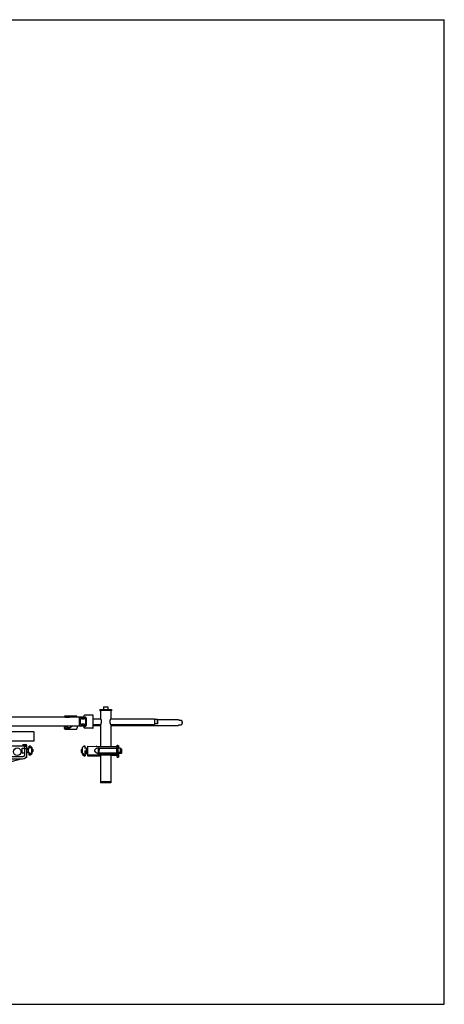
# Model space of a CAD drawing. Header units: inches. Extents: x 0 to 110, y 0 to 85.
# Tile 7 of 7: x 73 to 110, y 0 to 85. Entities that reach past the tile are written whole.
import ezdxf

# ---------------------------------------------------------------- set-up
doc = ezdxf.new("R2010")
doc.units = ezdxf.units.IN
doc.header["$LTSCALE"] = 6.05
doc.header["$MEASUREMENT"] = 0
doc.layers.get('0').update_dxf_attribs({"linetype": 'CONTINUOUS'})
for name, color, linetype in [('200830M_BL32', 7, 'CONTINUOUS'), ('206380_BL10', 7, 'CONTINUOUS'), ('206380_BL28', 7, 'CONTINUOUS'), ('206381_206381_BL58', 7, 'CONTINUOUS'), ('206381_206381_BL60', 7, 'CONTINUOUS'), ('206383_206383_BL31', 7, 'CONTINUOUS'), ('206383_206383_BL38', 7, 'CONTINUOUS'), ('206385_0_875OD_BL13', 7, 'CONTINUOUS'), ('206385_0_875OD_BL6', 7, 'CONTINUOUS'), ('206386_BL55', 7, 'CONTINUOUS'), ('206397_206397_BL34', 7, 'CONTINUOUS'), ('206397_206397_BL37', 7, 'CONTINUOUS'), ('206685_BL24', 7, 'CONTINUOUS'), ('206685_BL27', 7, 'CONTINUOUS'), ('206685_BL50', 7, 'CONTINUOUS'), ('207125_WW_207125_05_BL19', 7, 'CONTINUOUS'), ('207138_WW_5_BL17', 7, 'CONTINUOUS'), ('234003M_BL22', 7, 'CONTINUOUS'), ('234006_BL33', 7, 'CONTINUOUS'), ('234013M_BL39', 7, 'CONTINUOUS'), ('807_2859_91760A321_BL14', 7, 'CONTINUOUS'), ('807_2859_91760A321_BL51', 7, 'CONTINUOUS'), ('807_2859_91760A321_BL56', 7, 'CONTINUOUS'), ('911_709_91090A107_BL42', 7, 'CONTINUOUS'), ('911_709_91090A107_BL53', 7, 'CONTINUOUS'), ('911_710_911_710_BL15', 7, 'CONTINUOUS'), ('911_710_911_710_BL49', 7, 'CONTINUOUS'), ('9206XXM_920614M_BL40', 7, 'CONTINUOUS'), ('9206XXM_920614M_BL41', 7, 'CONTINUOUS'), ('9206XXM_920614M_BL47', 7, 'CONTINUOUS'), ('9206XXM_920614M_BL59', 7, 'CONTINUOUS'), ('9206XXM_920614M_BL9', 7, 'CONTINUOUS'), ('9206XXM_9206150M_BL52', 7, 'CONTINUOUS')]:
    doc.layers.add(name, color=color, linetype=linetype)

# ---------------------------------------------------------------- blocks, each defined once
blk = doc.blocks.new('206385_0_875OD_BL6', base_point=(53.283, 22.266))
at = {"layer": '206385_0_875OD_BL6', "color": 7, "linetype": 'CONTINUOUS'}
for p, q in [((80.321, 24.658), (80.321, 24.653)), ((81.196, 24.658), (81.196, 24.653)), ((81.196, 24.153), (81.196, 24.148)), ((80.321, 19.208), (80.321, 19.129)), ((81.196, 19.129), (80.321, 19.129)), ((81.196, 19.208), (81.196, 19.129))]:
    blk.add_line(p, q, dxfattribs=at)
blk = doc.blocks.new('9206XXM_920614M_BL9', base_point=(54.063, 44.876))
at = {"layer": '9206XXM_920614M_BL9', "color": 7, "linetype": 'CONTINUOUS'}
for q in [(80.562, 25.671), (80.582, 25.69)]:
    blk.add_line((80.582, 25.69), q, dxfattribs=at)
blk = doc.blocks.new('206380_BL10', base_point=(54.087, 43.269))
at = {"layer": '206380_BL10', "color": 7, "linetype": 'CONTINUOUS'}
for p, q in [((79.18, 21.528), (79.18, 21.449)), ((79.18, 21.449), (80.321, 21.459)), ((79.595, 21.478), (79.595, 21.453)), ((80.187, 22.068), (80.115, 22.067)), ((81.722, 21.471), (81.196, 21.467)), ((81.722, 22.081), (81.691, 22.081))]:
    blk.add_line(p, q, dxfattribs=at)
for centre, start, end in [((81.722, 22.106), 270.5, 360), ((81.722, 22.152), 0, 41.88419), ((80.14, 22.042), 90.5, 178.18385), ((81.722, 21.496), 270.5, 358.6893), ((81.722, 21.542), 0, 41.88419)]:
    blk.add_arc(centre, 0.025, start, end, dxfattribs=at)
blk.add_open_spline([(79.977, 21.456), (79.978, 21.456), (79.98, 21.456), (79.983, 21.458), (79.986, 21.46), (79.989, 21.465), (79.992, 21.472), (79.993, 21.478), (79.993, 21.481)], degree=3, knots=[0, 0, 0, 0, 0.097741, 0.200512, 0.311622, 0.432952, 0.703847, 1, 1, 1, 1], dxfattribs=at)
blk = doc.blocks.new('206385_0_875OD_BL13', base_point=(58.951, 22.306))
at = {"layer": '206385_0_875OD_BL13', "color": 7, "linetype": 'CONTINUOUS'}
for p, q in [((80.321, 25.403), (80.321, 24.658)), ((80.321, 25.403), (81.196, 25.403)), ((81.196, 25.403), (81.196, 24.658)), ((80.321, 24.148), (80.321, 22.268)), ((81.196, 24.148), (81.196, 22.26)), ((80.321, 22.148), (80.321, 22.12)), ((81.196, 22.156), (81.196, 22.12)), ((80.321, 21.686), (80.321, 21.658)), ((80.321, 21.538), (80.321, 19.208)), ((81.196, 21.686), (81.196, 21.65)), ((81.196, 21.546), (81.196, 19.208)), ((81.196, 19.208), (80.321, 19.208))]:
    blk.add_line(p, q, dxfattribs=at)
for points, knots in [([(80.403, 24.403), (80.403, 24.42), (80.401, 24.453), (80.391, 24.501), (80.377, 24.544), (80.358, 24.59), (80.339, 24.627), (80.325, 24.651), (80.321, 24.658)], [0, 0, 0, 0, 0.188108, 0.369124, 0.537338, 0.687959, 0.914812, 1, 1, 1, 1]), ([(81.196, 24.658), (81.192, 24.651), (81.179, 24.627), (81.16, 24.59), (81.141, 24.544), (81.127, 24.501), (81.117, 24.453), (81.114, 24.42), (81.114, 24.403)], [0, 0, 0, 0, 0.085188, 0.312036, 0.462662, 0.630865, 0.811895, 1, 1, 1, 1]), ([(80.321, 24.148), (80.325, 24.155), (80.339, 24.179), (80.358, 24.216), (80.377, 24.262), (80.391, 24.305), (80.401, 24.353), (80.403, 24.386), (80.403, 24.403)], [0, 0, 0, 0, 0.085188, 0.312036, 0.462662, 0.630865, 0.811895, 1, 1, 1, 1]), ([(81.114, 24.403), (81.114, 24.386), (81.117, 24.353), (81.127, 24.305), (81.141, 24.262), (81.16, 24.216), (81.179, 24.179), (81.192, 24.155), (81.196, 24.148)], [0, 0, 0, 0, 0.188108, 0.369124, 0.537338, 0.687959, 0.914812, 1, 1, 1, 1])]:
    blk.add_open_spline(points, degree=3, knots=knots, dxfattribs=at)
blk = doc.blocks.new('807_2859_91760A321_BL14', base_point=(50.506, 39.756))
at = {"layer": '807_2859_91760A321_BL14', "color": 7, "linetype": 'CONTINUOUS'}
for p, q in [((73.961, 21.785), (74.036, 21.785)), ((74.38, 22.021), (74.438, 22.021)), ((74.38, 21.785), (74.438, 21.785)), ((74.438, 22.021), (74.438, 21.785)), ((74.463, 21.986), (74.438, 22.021)), ((74.463, 21.82), (74.438, 21.785)), ((74.463, 21.986), (74.463, 21.82))]:
    blk.add_line(p, q, dxfattribs=at)
blk = doc.blocks.new('911_710_911_710_BL15', base_point=(54.25, 44.963))
at = {"layer": '911_710_911_710_BL15', "color": 7, "linetype": 'CONTINUOUS'}
for p, q in [((80.259, 25.454), (80.259, 25.324)), ((80.259, 25.454), (80.321, 25.454)), ((80.321, 25.324), (80.259, 25.324)), ((81.196, 25.454), (81.259, 25.454)), ((81.259, 25.324), (81.196, 25.324)), ((81.259, 25.454), (81.259, 25.324))]:
    blk.add_line(p, q, dxfattribs=at)
blk = doc.blocks.new('207138_WW_5_BL17', base_point=(53.259, 43.155))
at = {"layer": '207138_WW_5_BL17', "color": 7, "linetype": 'CONTINUOUS'}
for p, q in [((78.567, 24.783), (69.751, 24.783)), ((78.493, 24.072), (78.493, 24.734)), ((78.576, 24.783), (78.525, 24.772)), ((78.873, 24.783), (78.58, 24.783)), ((78.775, 24.769), (78.598, 24.769)), ((79.053, 24.772), (79.001, 24.783)), ((79.084, 24.734), (79.084, 24.072)), ((78.567, 24.023), (69.751, 24.023)), ((78.525, 24.034), (78.576, 24.023)), ((78.572, 24.164), (78.572, 24.642)), ((78.575, 24.636), (78.572, 24.636)), ((78.575, 24.17), (78.572, 24.17)), ((78.873, 24.023), (78.58, 24.023)), ((78.775, 24.037), (78.598, 24.037)), ((78.886, 24.636), (78.691, 24.636)), ((78.886, 24.17), (78.691, 24.17)), ((79.001, 24.023), (79.053, 24.034)), ((79.005, 24.642), (79.005, 24.164))]:
    blk.add_line(p, q, dxfattribs=at)
for centre, radius, start, end in [((78.533, 24.734), 0.0394, 101.75051, 180), ((78.592, 24.642), 0.0197, 60.59284, 180), ((78.58, 24.764), 0.0197, 26.39333, 101.75051), ((78.691, 24.819), 0.104, 206.39333, 328.59886), ((78.691, 24.819), 0.183, 240.59284, 298.71283), ((78.789, 24.641), 0.0197, 61.28717, 118.71283), ((78.789, 24.759), 0.00984, 31.40114, 148.59886), ((78.886, 24.819), 0.104, 211.40114, 333.60667), ((78.886, 24.819), 0.183, 241.28717, 299.40716), ((78.985, 24.642), 0.0197, 0, 119.40716), ((78.997, 24.764), 0.0197, 78.24949, 153.60667), ((79.044, 24.734), 0.0394, 0, 78.24949), ((78.533, 24.072), 0.0394, 180, 258.24949), ((78.592, 24.164), 0.0197, 180, 299.40716), ((78.58, 24.042), 0.0197, 258.24949, 333.60667), ((78.691, 23.987), 0.104, 31.40114, 153.60667), ((78.691, 23.987), 0.183, 61.28717, 119.40716), ((78.789, 24.165), 0.0197, 241.28717, 298.71283), ((78.789, 24.047), 0.00984, 211.40114, 328.59886), ((78.886, 23.987), 0.104, 26.39333, 148.59886), ((78.886, 23.987), 0.183, 60.59284, 118.71283), ((78.985, 24.164), 0.0197, 240.59284, 360), ((78.997, 24.042), 0.0197, 206.39333, 281.75051), ((79.044, 24.072), 0.0394, 281.75051, 360)]:
    blk.add_arc(centre, radius, start, end, dxfattribs=at)
blk = doc.blocks.new('207125_WW_207125_05_BL19', base_point=(50.815, 39.002))
at = {"layer": '207125_WW_207125_05_BL19', "color": 7, "linetype": 'CONTINUOUS'}
for p, q in [((71.949, 22.326), (73.961, 22.326)), ((73.611, 22.422), (73.611, 22.374)), ((73.611, 22.422), (73.865, 22.422)), ((73.865, 22.374), (73.611, 22.374)), ((73.961, 22.252), (73.961, 22.326)), ((73.848, 21.3), (73.865, 21.304)), ((73.961, 21.304), (73.865, 21.304)), ((73.961, 21.304), (73.961, 21.567)), ((71.634, 20.706), (73.449, 21.192))]:
    blk.add_line(p, q, dxfattribs=at)
blk.add_circle((73.12, 21.803), 0.325, dxfattribs=at)
for radius in [0.096, 0.048]:
    blk.add_arc((73.865, 22.326), radius, 0, 90, dxfattribs=at)
blk = doc.blocks.new('234003M_BL22', base_point=(54.015, 38.153))
at = {"layer": '234003M_BL22', "color": 7, "linetype": 'CONTINUOUS'}
for p, q in [((73.773, 21.567), (73.773, 22.252)), ((73.961, 22.252), (73.773, 22.252)), ((73.961, 21.567), (73.961, 22.252)), ((70.461, 21.38), (73.586, 21.38)), ((73.773, 22.075), (73.961, 22.075)), ((70.461, 21.192), (73.586, 21.192))]:
    blk.add_line(p, q, dxfattribs=at)
for radius in [0.375, 0.187]:
    blk.add_arc((73.586, 21.567), radius, 270, 360, dxfattribs=at)
blk = doc.blocks.new('206685_BL24', base_point=(58.457, 41.981))
at = {"layer": '206685_BL24', "color": 7, "linetype": 'CONTINUOUS'}
for p, q in [((78.886, 22.289), (78.768, 22.171)), ((78.768, 21.635), (78.768, 22.171)), ((78.984, 22.289), (78.886, 22.289)), ((78.984, 22.082), (78.984, 22.289)), ((78.768, 21.635), (78.886, 21.517)), ((78.886, 21.517), (78.886, 21.551)), ((78.886, 21.517), (78.984, 21.517)), ((79.102, 22.098), (78.984, 22.098)), ((78.984, 21.517), (78.984, 21.903)), ((78.984, 21.708), (79.102, 21.708)), ((79.102, 21.708), (79.102, 22.098))]:
    blk.add_line(p, q, dxfattribs=at)
for points, knots in [([(78.855, 21.605), (78.847, 21.614), (78.832, 21.632), (78.81, 21.66), (78.788, 21.688), (78.774, 21.708), (78.768, 21.717)], [0, 0, 0, 0, 0.249998, 0.499998, 0.750001, 1, 1, 1, 1]), ([(78.855, 21.605), (78.859, 21.6), (78.865, 21.593), (78.872, 21.583), (78.876, 21.575), (78.88, 21.569), (78.882, 21.565), (78.883, 21.561), (78.884, 21.558), (78.885, 21.556), (78.886, 21.553), (78.886, 21.552), (78.886, 21.551)], [0, 0, 0, 0, 0.300758, 0.446674, 0.586143, 0.71555, 0.775145, 0.830531, 0.881147, 0.926483, 0.966156, 1, 1, 1, 1])]:
    blk.add_open_spline(points, degree=3, knots=knots, dxfattribs=at)
blk = doc.blocks.new('206685_BL27', base_point=(50.462, 39.615))
at = {"layer": '206685_BL27', "color": 7, "linetype": 'CONTINUOUS'}
for p, q in [((74.154, 22.089), (74.154, 22.289)), ((74.253, 22.289), (74.154, 22.289)), ((74.253, 22.289), (74.253, 22.255)), ((74.371, 22.171), (74.253, 22.289)), ((74.371, 22.171), (74.371, 22.061)), ((74.036, 22.03), (74.036, 22.098)), ((74.052, 22.098), (74.036, 22.098)), ((74.036, 21.708), (74.036, 21.793)), ((74.154, 21.708), (74.036, 21.708)), ((74.154, 22.098), (74.127, 22.098)), ((74.154, 21.517), (74.154, 21.724)), ((74.253, 21.517), (74.154, 21.517)), ((74.253, 21.517), (74.371, 21.635)), ((74.371, 21.762), (74.371, 21.635))]:
    blk.add_line(p, q, dxfattribs=at)
for points, knots in [([(74.283, 22.201), (74.279, 22.206), (74.274, 22.213), (74.267, 22.223), (74.262, 22.231), (74.259, 22.237), (74.257, 22.241), (74.255, 22.245), (74.254, 22.248), (74.253, 22.25), (74.253, 22.253), (74.253, 22.254), (74.253, 22.255)], [0, 0, 0, 0, 0.300758, 0.446674, 0.586143, 0.71555, 0.775145, 0.830531, 0.881147, 0.926483, 0.966156, 1, 1, 1, 1]), ([(74.283, 22.201), (74.291, 22.192), (74.306, 22.174), (74.329, 22.146), (74.35, 22.118), (74.364, 22.098), (74.371, 22.089)], [0, 0, 0, 0, 0.249998, 0.499998, 0.750001, 1, 1, 1, 1])]:
    blk.add_open_spline(points, degree=3, knots=knots, dxfattribs=at)
blk = doc.blocks.new('206380_BL28', base_point=(58.787, 43.309))
at = {"layer": '206380_BL28', "color": 7, "linetype": 'CONTINUOUS'}
for p, q in [((79.18, 22.278), (81.722, 22.256)), ((79.18, 22.278), (79.18, 21.528)), ((79.595, 22.274), (79.595, 22.249)), ((79.99, 22.123), (79.99, 22.123)), ((80.07, 22.146), (81.722, 22.16)), ((80.115, 22.121), (80.115, 21.685)), ((81.747, 22.185), (81.747, 22.231)), ((79.18, 21.528), (81.722, 21.55)), ((79.595, 21.557), (79.595, 21.532)), ((79.99, 21.683), (79.99, 21.683)), ((80.07, 21.66), (81.722, 21.646)), ((81.747, 21.621), (81.747, 21.575))]:
    blk.add_line(p, q, dxfattribs=at)
for points in [[(79.977, 21.692), (79.966, 21.701), (79.95, 21.713), (79.935, 21.726), (79.921, 21.739), (79.907, 21.752), (79.893, 21.764), (79.88, 21.777), (79.868, 21.79), (79.856, 21.804), (79.845, 21.817), (79.835, 21.831), (79.826, 21.845), (79.819, 21.859), (79.813, 21.873), (79.81, 21.888), (79.808, 21.903), (79.81, 21.917), (79.813, 21.932), (79.819, 21.946), (79.826, 21.96), (79.835, 21.974), (79.845, 21.988), (79.856, 22.002), (79.867, 22.015), (79.88, 22.028), (79.893, 22.041), (79.906, 22.054), (79.92, 22.067), (79.935, 22.08), (79.95, 22.092), (79.966, 22.105), (79.977, 22.114)], [(79.977, 22.114), (79.98, 22.116), (79.983, 22.118), (79.987, 22.121), (79.99, 22.123)], [(79.99, 22.123), (79.999, 22.128), (80.012, 22.134), (80.026, 22.139), (80.042, 22.143), (80.058, 22.145), (80.07, 22.146)], [(79.99, 21.683), (79.987, 21.685), (79.983, 21.688), (79.98, 21.69), (79.977, 21.692)], [(80.07, 21.66), (80.058, 21.661), (80.042, 21.663), (80.026, 21.667), (80.011, 21.672), (79.998, 21.678), (79.99, 21.683)]]:
    blk.add_lwpolyline(points, dxfattribs=at)
for centre, start, end in [((80.14, 22.121), 90.5, 180), ((81.722, 22.231), 0, 89.5), ((81.722, 22.185), 270.5, 360), ((80.14, 21.685), 180, 269.5), ((81.722, 21.621), 0, 89.5), ((81.722, 21.575), 270.5, 360)]:
    blk.add_arc(centre, 0.025, start, end, dxfattribs=at)
for points, knots in [([(79.993, 22.246), (79.993, 22.249), (79.992, 22.255), (79.989, 22.262), (79.986, 22.267), (79.983, 22.269), (79.98, 22.271), (79.978, 22.271), (79.977, 22.271)], [0, 0, 0, 0, 0.296054, 0.566893, 0.688245, 0.799416, 0.902243, 1, 1, 1, 1]), ([(79.977, 21.535), (79.978, 21.535), (79.98, 21.535), (79.983, 21.537), (79.986, 21.539), (79.989, 21.544), (79.992, 21.551), (79.993, 21.557), (79.993, 21.56)], [0, 0, 0, 0, 0.097741, 0.200512, 0.311622, 0.432952, 0.703847, 1, 1, 1, 1])]:
    blk.add_open_spline(points, degree=3, knots=knots, dxfattribs=at)
blk = doc.blocks.new('206383_206383_BL31', base_point=(54.004, 42.694))
at = {"layer": '206383_206383_BL31', "color": 7, "linetype": 'CONTINUOUS'}
for p, q in [((78.212, 24.885), (77.258, 24.885)), ((77.258, 24.805), (77.67, 24.805)), ((77.67, 24.805), (77.67, 24.805)), ((77.179, 23.9), (77.179, 23.868)), ((77.202, 23.929), (77.224, 23.934)), ((77.67, 23.843), (77.258, 23.843)), ((77.313, 24.019), (77.313, 24.023)), ((77.669, 23.842), (77.67, 23.843)), ((77.67, 23.843), (77.671, 23.844)), ((77.677, 23.9), (77.677, 23.868)), ((77.7, 23.929), (77.797, 23.954)), ((77.798, 23.955), (77.797, 23.954)), ((77.812, 23.984), (77.812, 24.023)), ((78.29, 24.023), (78.29, 23.868)), ((77.258, 23.763), (78.212, 23.763))]:
    blk.add_line(p, q, dxfattribs=at)
for centre, radius, start, end in [((77.664, 24.799), 0.00876, 43.43267, 44.66325), ((77.209, 23.9), 0.03, 104.87729, 179.99642), ((77.707, 23.9), 0.03, 104.87729, 179.99642)]:
    blk.add_arc(centre, radius, start, end, dxfattribs=at)
for points, knots in [([(77.258, 24.885), (77.255, 24.885), (77.249, 24.885), (77.238, 24.882), (77.225, 24.877), (77.212, 24.867), (77.2, 24.854), (77.191, 24.838), (77.185, 24.821), (77.181, 24.803), (77.179, 24.79), (77.179, 24.783)], [0, 0, 0, 0, 0.058547, 0.116999, 0.234268, 0.352987, 0.474537, 0.600089, 0.730056, 0.863834, 1, 1, 1, 1]), ([(77.677, 24.783), (77.677, 24.786), (77.677, 24.791), (77.675, 24.796), (77.673, 24.8), (77.672, 24.802), (77.671, 24.804), (77.67, 24.805), (77.67, 24.805)], [0, 0, 0, 0, 0.327523, 0.621073, 0.74703, 0.854289, 0.939376, 1, 1, 1, 1]), ([(78.29, 24.783), (78.29, 24.79), (78.289, 24.803), (78.285, 24.821), (78.278, 24.838), (78.269, 24.854), (78.258, 24.867), (78.244, 24.877), (78.231, 24.882), (78.22, 24.885), (78.215, 24.885), (78.212, 24.885)], [0, 0, 0, 0, 0.136173, 0.269955, 0.399922, 0.525473, 0.647018, 0.765732, 0.882996, 0.941454, 1, 1, 1, 1]), ([(77.179, 23.868), (77.179, 23.861), (77.18, 23.848), (77.184, 23.829), (77.191, 23.812), (77.2, 23.796), (77.211, 23.782), (77.223, 23.773), (77.233, 23.768), (77.241, 23.765), (77.249, 23.763), (77.255, 23.763), (77.258, 23.763)], [0, 0, 0, 0, 0.136039, 0.269972, 0.400154, 0.525858, 0.647406, 0.765973, 0.824731, 0.883249, 0.941583, 1, 1, 1, 1]), ([(77.671, 23.844), (77.671, 23.845), (77.672, 23.846), (77.674, 23.849), (77.676, 23.854), (77.677, 23.861), (77.677, 23.865), (77.677, 23.868)], [0, 0, 0, 0, 0.076965, 0.173694, 0.41408, 0.696911, 1, 1, 1, 1]), ([(77.803, 23.958), (77.802, 23.958), (77.801, 23.956), (77.799, 23.955), (77.798, 23.955)], [0, 0, 0, 0, 0.586989, 1, 1, 1, 1]), ([(77.812, 23.984), (77.812, 23.982), (77.811, 23.976), (77.809, 23.969), (77.807, 23.963), (77.804, 23.96), (77.803, 23.958)], [0, 0, 0, 0, 0.286919, 0.559058, 0.801431, 1, 1, 1, 1]), ([(78.212, 23.763), (78.215, 23.763), (78.221, 23.763), (78.229, 23.765), (78.237, 23.768), (78.247, 23.773), (78.259, 23.782), (78.27, 23.796), (78.279, 23.812), (78.286, 23.829), (78.289, 23.848), (78.29, 23.861), (78.29, 23.868)], [0, 0, 0, 0, 0.058417, 0.116747, 0.175267, 0.234027, 0.352599, 0.474152, 0.599857, 0.730039, 0.863966, 1, 1, 1, 1])]:
    blk.add_open_spline(points, degree=3, knots=knots, dxfattribs=at)
blk = doc.blocks.new('200830M_BL32', base_point=(54.224, 21.911))
at = {"layer": '200830M_BL32', "color": 7, "linetype": 'CONTINUOUS'}
for p, q in [((74.157, 22.193), (74.157, 22.098)), ((74.239, 22.193), (74.157, 22.193)), ((74.38, 22.052), (74.239, 22.193)), ((74.052, 22.098), (74.052, 21.725)), ((74.127, 22.098), (74.052, 22.098)), ((74.052, 21.725), (74.127, 21.725)), ((74.157, 21.725), (74.157, 21.63)), ((74.157, 21.63), (74.239, 21.63)), ((74.239, 21.63), (74.38, 21.771)), ((74.38, 21.771), (74.38, 22.052))]:
    blk.add_line(p, q, dxfattribs=at)
for centre, start, end in [((74.142, 22.098), 180, 360), ((74.142, 21.725), 0, 180)]:
    blk.add_arc(centre, 0.015, start, end, dxfattribs=at)
blk = doc.blocks.new('234006_BL33', base_point=(53.262, 40.313))
at = {"layer": '234006_BL33', "color": 7, "linetype": 'CONTINUOUS'}
for p, q in [((74.544, 23.52), (68.604, 23.52)), ((74.574, 22.74), (74.574, 23.49)), ((74.544, 22.71), (68.604, 22.71))]:
    blk.add_line(p, q, dxfattribs=at)
for centre, start, end in [((74.544, 23.49), 0, 90), ((74.544, 22.74), 270, 360)]:
    blk.add_arc(centre, 0.03, start, end, dxfattribs=at)
blk = doc.blocks.new('206397_206397_BL34', base_point=(57.939, 43.086))
at = {"layer": '206397_206397_BL34', "color": 7, "linetype": 'CONTINUOUS'}
for p, q in [((79.065, 24.77), (79.065, 24.771)), ((79.065, 24.77), (79.068, 24.77)), ((79.068, 24.036), (79.065, 24.036)), ((79.065, 24.035), (79.065, 24.036))]:
    blk.add_line(p, q, dxfattribs=at)
for centre, radius, start, end in [((78.971, 24.803), 0.1, 149.32434, 236.75995), ((78.911, 24.839), 0.03, 93.43587, 149.32434), ((78.971, 24.003), 0.1, 123.24015, 210.67566), ((78.911, 23.967), 0.03, 210.67566, 266.56413)]:
    blk.add_arc(centre, radius, start, end, dxfattribs=at)
blk = doc.blocks.new('206397_206397_BL37', base_point=(53.975, 42.427))
at = {"layer": '206397_206397_BL37', "color": 7, "linetype": 'CONTINUOUS'}
for p, q in [((77.261, 24.785), (77.443, 24.79)), ((77.444, 24.79), (77.626, 24.785)), ((77.637, 24.783), (77.63, 24.784)), ((77.63, 24.784), (77.63, 24.784)), ((77.231, 23.884), (77.231, 23.884)), ((77.261, 23.863), (77.443, 23.858)), ((77.306, 24.019), (77.439, 24.023)), ((77.626, 23.863), (77.444, 23.858)), ((77.673, 24.019), (77.539, 24.023)), ((77.63, 23.864), (77.677, 23.871)), ((77.63, 23.864), (77.63, 23.864)), ((77.812, 23.996), (77.736, 23.984)), ((77.752, 23.949), (77.752, 23.95)), ((77.752, 23.949), (77.752, 23.949))]:
    blk.add_line(p, q, dxfattribs=at)
for points in [[(77.261, 24.785), (77.258, 24.785), (77.253, 24.784), (77.252, 24.783)], [(77.63, 24.784), (77.63, 24.784), (77.628, 24.785), (77.626, 24.785)], [(77.231, 23.884), (77.231, 23.883), (77.233, 23.879), (77.236, 23.876), (77.239, 23.873), (77.242, 23.87), (77.245, 23.868), (77.249, 23.866), (77.253, 23.864), (77.258, 23.863), (77.261, 23.863)], [(77.626, 23.863), (77.628, 23.863), (77.63, 23.864)]]:
    blk.add_lwpolyline(points, dxfattribs=at)
for centre, start, end in [((77.443, 24.772), 88.45269, 91.55005), ((77.443, 23.876), 268.44995, 271.54731)]:
    blk.add_arc(centre, 0.0177, start, end, dxfattribs=at)
for points, knots in [([(77.443, 24.79), (77.441, 24.79), (77.439, 24.789), (77.435, 24.788), (77.432, 24.786), (77.43, 24.784), (77.429, 24.783)], [0, 0, 0, 0, 0.239874, 0.484299, 0.736918, 1, 1, 1, 1]), ([(77.306, 24.019), (77.3, 24.019), (77.289, 24.017), (77.272, 24.011), (77.26, 24.003), (77.252, 23.996), (77.244, 23.987), (77.236, 23.975), (77.23, 23.962), (77.226, 23.95), (77.224, 23.939), (77.223, 23.93), (77.223, 23.924)], [0, 0, 0, 0, 0.122885, 0.245918, 0.369296, 0.431286, 0.493481, 0.618497, 0.744689, 0.80826, 0.872079, 1, 1, 1, 1]), ([(77.223, 23.924), (77.223, 23.917), (77.224, 23.903), (77.228, 23.89), (77.231, 23.884)], [0, 0, 0, 0, 0.501684, 1, 1, 1, 1]), ([(77.477, 24.023), (77.473, 24.022), (77.464, 24.019), (77.451, 24.011), (77.44, 24.001), (77.43, 23.989), (77.423, 23.974), (77.415, 23.953), (77.413, 23.936), (77.413, 23.924)], [0, 0, 0, 0, 0.108658, 0.221262, 0.339057, 0.462534, 0.591478, 0.725046, 1, 1, 1, 1]), ([(77.413, 23.924), (77.413, 23.915), (77.414, 23.898), (77.42, 23.881), (77.423, 23.873)], [0, 0, 0, 0, 0.507226, 1, 1, 1, 1]), ([(77.423, 23.873), (77.424, 23.871), (77.427, 23.867), (77.431, 23.863), (77.434, 23.861), (77.437, 23.859), (77.44, 23.859), (77.442, 23.858), (77.443, 23.858)], [0, 0, 0, 0, 0.273245, 0.529126, 0.651095, 0.769577, 0.885485, 1, 1, 1, 1]), ([(77.752, 23.95), (77.751, 23.955), (77.748, 23.964), (77.742, 23.977), (77.734, 23.988), (77.724, 23.999), (77.713, 24.007), (77.7, 24.014), (77.687, 24.018), (77.678, 24.019), (77.673, 24.019)], [0, 0, 0, 0, 0.127608, 0.254214, 0.379874, 0.504712, 0.628941, 0.752792, 0.876431, 1, 1, 1, 1]), ([(77.698, 24.014), (77.698, 24.015), (77.699, 24.018), (77.7, 24.02), (77.701, 24.023)], [0, 0, 0, 0, 0.240158, 1, 1, 1, 1]), ([(77.752, 23.949), (77.752, 23.949), (77.751, 23.948), (77.751, 23.947), (77.75, 23.946), (77.748, 23.943), (77.747, 23.942), (77.746, 23.941)], [0, 0, 0, 0, 0.070995, 0.160461, 0.388197, 0.671384, 1, 1, 1, 1])]:
    blk.add_open_spline(points, degree=3, knots=knots, dxfattribs=at)
blk = doc.blocks.new('206383_206383_BL38', base_point=(58.194, 43.429))
at = {"layer": '206383_206383_BL38', "color": 7, "linetype": 'CONTINUOUS'}
for p, q in [((78.909, 24.828), (78.909, 24.934)), ((79.06, 24.772), (78.933, 24.798)), ((79.644, 24.964), (78.939, 24.964)), ((79.674, 23.872), (79.674, 24.934)), ((78.909, 23.872), (78.909, 23.979)), ((79.06, 24.034), (78.933, 24.008)), ((79.644, 23.842), (78.939, 23.842))]:
    blk.add_line(p, q, dxfattribs=at)
for centre, start, end in [((78.939, 24.934), 90, 180), ((78.939, 24.828), 180, 258.5), ((79.054, 24.743), 0, 78.5), ((79.644, 24.934), 0, 90), ((78.939, 23.979), 101.5, 180), ((78.939, 23.872), 180, 270), ((79.054, 24.063), 281.5, 360), ((79.644, 23.872), 270, 360)]:
    blk.add_arc(centre, 0.03, start, end, dxfattribs=at)
blk = doc.blocks.new('234013M_BL39', base_point=(54.755, 47.389))
at = {"layer": '234013M_BL39', "color": 7, "linetype": 'CONTINUOUS'}
for p, q in [((79.674, 24.074), (80.321, 24.074)), ((81.196, 24.074), (87.029, 24.074)), ((85.22, 24.574), (87.029, 24.574)), ((87.301, 24.514), (87.133, 24.514)), ((87.133, 24.134), (87.301, 24.134))]:
    blk.add_line(p, q, dxfattribs=at)
blk.add_arc((86.969, 24.324), 0.388, 356.01599, 3.98401, dxfattribs=at)
for points, knots in [([(87.029, 24.574), (87.038, 24.574), (87.058, 24.571), (87.086, 24.559), (87.112, 24.54), (87.126, 24.523), (87.133, 24.514)], [0, 0, 0, 0, 0.228977, 0.467503, 0.72322, 1, 1, 1, 1]), ([(87.133, 24.134), (87.126, 24.125), (87.112, 24.108), (87.086, 24.089), (87.058, 24.077), (87.038, 24.074), (87.029, 24.074)], [0, 0, 0, 0, 0.27678, 0.532497, 0.771023, 1, 1, 1, 1]), ([(87.301, 24.514), (87.304, 24.51), (87.316, 24.493), (87.325, 24.475), (87.331, 24.46)], [0, 0, 0, 0, 0.239331, 1, 1, 1, 1]), ([(87.331, 24.188), (87.329, 24.183), (87.321, 24.164), (87.31, 24.146), (87.301, 24.134)], [0, 0, 0, 0, 0.260637, 1, 1, 1, 1]), ([(87.331, 24.46), (87.332, 24.457), (87.336, 24.447), (87.34, 24.437), (87.342, 24.429)], [0, 0, 0, 0, 0.246152, 1, 1, 1, 1]), ([(87.342, 24.219), (87.342, 24.217), (87.338, 24.206), (87.334, 24.196), (87.331, 24.188)], [0, 0, 0, 0, 0.253805, 1, 1, 1, 1]), ([(87.338, 24.443), (87.346, 24.425), (87.357, 24.385), (87.361, 24.345), (87.361, 24.324)], [0, 0, 0, 0, 0.487945, 1, 1, 1, 1]), ([(87.361, 24.324), (87.361, 24.303), (87.357, 24.263), (87.346, 24.223), (87.338, 24.205)], [0, 0, 0, 0, 0.512055, 1, 1, 1, 1]), ([(87.342, 24.429), (87.344, 24.422), (87.351, 24.397), (87.355, 24.371), (87.356, 24.351)], [0, 0, 0, 0, 0.244867, 1, 1, 1, 1]), ([(87.356, 24.297), (87.356, 24.29), (87.353, 24.264), (87.348, 24.238), (87.342, 24.219)], [0, 0, 0, 0, 0.254604, 1, 1, 1, 1])]:
    blk.add_open_spline(points, degree=3, knots=knots, dxfattribs=at)
blk = doc.blocks.new('9206XXM_920614M_BL40', base_point=(54.688, 21.911))
at = {"layer": '9206XXM_920614M_BL40', "color": 7, "linetype": 'CONTINUOUS'}
for p, q in [((73.537, 22.089), (73.557, 22.108)), ((73.557, 21.715), (73.557, 22.108)), ((73.557, 22.108), (73.773, 22.108)), ((73.537, 21.734), (73.537, 22.089)), ((73.537, 21.734), (73.557, 21.715)), ((73.557, 21.715), (73.773, 21.715)), ((73.961, 22.03), (74.052, 22.03)), ((73.961, 21.793), (74.052, 21.793))]:
    blk.add_line(p, q, dxfattribs=at)
blk = doc.blocks.new('9206XXM_920614M_BL41', base_point=(58.951, 44.876))
at = {"layer": '9206XXM_920614M_BL41', "color": 7, "linetype": 'CONTINUOUS'}
for p, q in [((80.582, 25.69), (80.562, 25.671)), ((80.562, 25.671), (80.562, 25.454)), ((80.562, 25.671), (80.956, 25.671)), ((80.582, 25.69), (80.936, 25.69)), ((80.936, 25.69), (80.956, 25.671)), ((80.956, 25.671), (80.956, 25.454))]:
    blk.add_line(p, q, dxfattribs=at)
blk = doc.blocks.new('911_709_91090A107_BL42', base_point=(58.951, 44.971))
at = {"layer": '911_709_91090A107_BL42', "color": 7, "linetype": 'CONTINUOUS'}
for p, q in [((80.321, 25.454), (80.321, 25.403)), ((80.321, 25.454), (81.196, 25.454)), ((81.196, 25.403), (80.321, 25.403)), ((81.196, 25.454), (81.196, 25.403))]:
    blk.add_line(p, q, dxfattribs=at)
blk = doc.blocks.new('9206XXM_920614M_BL47', base_point=(54.829, 43.551))
at = {"layer": '9206XXM_920614M_BL47', "color": 7, "linetype": 'CONTINUOUS'}
for p, q in [((81.747, 21.726), (81.697, 21.726)), ((82.093, 21.647), (81.877, 21.647)), ((82.093, 22.041), (82.034, 22.041)), ((82.113, 22.021), (82.093, 22.041)), ((82.093, 22.041), (82.093, 21.647)), ((82.113, 21.667), (82.093, 21.647)), ((82.113, 22.021), (82.113, 21.667))]:
    blk.add_line(p, q, dxfattribs=at)
blk = doc.blocks.new('911_710_911_710_BL49', base_point=(54.559, 43.282))
at = {"layer": '911_710_911_710_BL49', "color": 7, "linetype": 'CONTINUOUS'}
for p, q in [((81.798, 22.344), (81.877, 22.344)), ((81.877, 22.344), (81.877, 22.12)), ((81.747, 21.344), (81.747, 21.486)), ((81.747, 21.344), (81.877, 21.344)), ((81.877, 21.726), (81.877, 21.344))]:
    blk.add_line(p, q, dxfattribs=at)
blk = doc.blocks.new('206685_BL50', base_point=(53.794, 41.941))
at = {"layer": '206685_BL50', "color": 7, "linetype": 'CONTINUOUS'}
for p, q in [((78.767, 21.556), (78.767, 21.635)), ((78.767, 21.556), (78.886, 21.438)), ((78.886, 21.438), (78.886, 21.472)), ((78.886, 21.438), (78.984, 21.438)), ((78.984, 21.629), (79.102, 21.629)), ((78.984, 21.517), (78.984, 21.438)), ((79.102, 21.708), (79.102, 21.629))]:
    blk.add_line(p, q, dxfattribs=at)
for points, knots in [([(78.855, 21.526), (78.848, 21.534), (78.834, 21.551), (78.814, 21.576), (78.794, 21.602), (78.781, 21.619), (78.775, 21.628)], [0, 0, 0, 0, 0.249997, 0.499995, 0.749993, 1, 1, 1, 1]), ([(78.855, 21.526), (78.859, 21.521), (78.865, 21.514), (78.872, 21.504), (78.876, 21.496), (78.879, 21.49), (78.882, 21.486), (78.883, 21.482), (78.884, 21.479), (78.885, 21.477), (78.885, 21.474), (78.886, 21.473), (78.886, 21.472)], [0, 0, 0, 0, 0.300758, 0.446674, 0.586143, 0.71555, 0.775145, 0.830531, 0.881147, 0.926483, 0.966156, 1, 1, 1, 1])]:
    blk.add_open_spline(points, degree=3, knots=knots, dxfattribs=at)
blk = doc.blocks.new('807_2859_91760A321_BL51', base_point=(53.871, 42.114))
at = {"layer": '807_2859_91760A321_BL51', "color": 7, "linetype": 'CONTINUOUS'}
for p, q in [((78.675, 21.741), (78.675, 21.907)), ((78.675, 21.741), (78.7, 21.706)), ((78.7, 21.706), (78.7, 21.785)), ((78.768, 21.706), (78.7, 21.706)), ((79.18, 21.706), (79.102, 21.706))]:
    blk.add_line(p, q, dxfattribs=at)
blk = doc.blocks.new('9206XXM_9206150M_BL52', base_point=(61.083, 46.384))
at = {"layer": '9206XXM_9206150M_BL52', "color": 7, "linetype": 'CONTINUOUS'}
for p, q in [((85.2, 24.6), (84.984, 24.6)), ((85.2, 24.206), (84.984, 24.206)), ((85.22, 24.58), (85.2, 24.6)), ((85.2, 24.6), (85.2, 24.206)), ((85.22, 24.226), (85.2, 24.206)), ((85.22, 24.58), (85.22, 24.226))]:
    blk.add_line(p, q, dxfattribs=at)
blk = doc.blocks.new('911_709_91090A107_BL53', base_point=(59.251, 43.313))
at = {"layer": '911_709_91090A107_BL53', "color": 7, "linetype": 'CONTINUOUS'}
for p, q in [((81.747, 22.361), (81.798, 22.361)), ((81.747, 22.231), (81.747, 22.361)), ((81.747, 21.621), (81.747, 22.185)), ((81.798, 22.361), (81.798, 21.486)), ((81.747, 21.486), (81.747, 21.575)), ((81.747, 21.486), (81.798, 21.486))]:
    blk.add_line(p, q, dxfattribs=at)
blk = doc.blocks.new('206386_BL55', base_point=(60.938, 46.24))
at = {"layer": '206386_BL55', "color": 7, "linetype": 'CONTINUOUS'}
for p, q in [((79.674, 24.653), (80.324, 24.653)), ((81.193, 24.653), (84.984, 24.653)), ((84.984, 24.653), (84.984, 24.153)), ((79.674, 24.153), (80.324, 24.153)), ((81.193, 24.153), (84.984, 24.153))]:
    blk.add_line(p, q, dxfattribs=at)
blk = doc.blocks.new('807_2859_91760A321_BL56', base_point=(58.571, 42.154))
at = {"layer": '807_2859_91760A321_BL56', "color": 7, "linetype": 'CONTINUOUS'}
for p, q in [((78.675, 21.986), (78.7, 22.021)), ((78.675, 21.82), (78.675, 21.986)), ((78.675, 21.82), (78.7, 21.785)), ((78.768, 22.021), (78.7, 22.021)), ((78.7, 21.785), (78.7, 22.021)), ((78.768, 21.785), (78.7, 21.785)), ((79.18, 22.021), (79.102, 22.021)), ((79.18, 21.785), (79.102, 21.785))]:
    blk.add_line(p, q, dxfattribs=at)
blk = doc.blocks.new('206381_206381_BL58', base_point=(59.295, 43.082))
at = {"layer": '206381_206381_BL58', "color": 7, "linetype": 'CONTINUOUS'}
for p, q in [((80.187, 22.105), (80.18, 21.701)), ((80.202, 22.12), (81.675, 22.12)), ((81.69, 22.105), (81.697, 21.701)), ((81.682, 21.686), (80.195, 21.686))]:
    blk.add_line(p, q, dxfattribs=at)
for centre, start, end in [((80.202, 22.105), 90, 179), ((81.675, 22.105), 1, 90), ((80.195, 21.701), 179, 270), ((81.682, 21.701), 270, 1)]:
    blk.add_arc(centre, 0.015, start, end, dxfattribs=at)
blk = doc.blocks.new('9206XXM_920614M_BL59', base_point=(81.863, 21.923))
at = {"layer": '9206XXM_920614M_BL59', "color": 7, "linetype": 'CONTINUOUS'}
for p, q in [((82.014, 22.12), (81.798, 22.12)), ((82.034, 22.1), (82.014, 22.12)), ((82.014, 22.12), (82.014, 21.726)), ((82.034, 22.1), (82.034, 21.746)), ((81.747, 22.041), (81.691, 22.041)), ((81.747, 21.805), (81.696, 21.805)), ((82.014, 21.726), (81.798, 21.726)), ((82.034, 21.746), (82.014, 21.726))]:
    blk.add_line(p, q, dxfattribs=at)
blk = doc.blocks.new('206381_206381_BL60', base_point=(80.939, 21.671))
at = {"layer": '206381_206381_BL60', "color": 7, "linetype": 'CONTINUOUS'}
for p, q in [((80.182, 21.695), (80.181, 21.659)), ((81.696, 21.695), (81.697, 21.646))]:
    blk.add_line(p, q, dxfattribs=at)

msp = doc.modelspace()

# ---------------------------------------------------------------- linework, layer by layer
at = {"color": 7, "linetype": 'CONTINUOUS'}
for p, q in [((0, 85), (110, 85)), ((110, 0), (110, 85)), ((0, 0), (110, 0))]:
    msp.add_line(p, q, dxfattribs=at)

# ---------------------------------------------------------------- block references
at = {"layer": '200830M_BL32'}
msp.add_blockref('200830M_BL32', (54.224, 21.911), dxfattribs=at)
at = {"layer": '206380_BL10'}
msp.add_blockref('206380_BL10', (54.087, 43.269), dxfattribs=at)
at = {"layer": '206380_BL28'}
msp.add_blockref('206380_BL28', (58.787, 43.309), dxfattribs=at)
at = {"layer": '206381_206381_BL58'}
msp.add_blockref('206381_206381_BL58', (59.295, 43.082), dxfattribs=at)
at = {"layer": '206381_206381_BL60'}
msp.add_blockref('206381_206381_BL60', (80.939, 21.671), dxfattribs=at)
at = {"layer": '206383_206383_BL31'}
msp.add_blockref('206383_206383_BL31', (54.004, 42.694), dxfattribs=at)
at = {"layer": '206383_206383_BL38'}
msp.add_blockref('206383_206383_BL38', (58.194, 43.429), dxfattribs=at)
at = {"layer": '206385_0_875OD_BL13'}
msp.add_blockref('206385_0_875OD_BL13', (58.951, 22.306), dxfattribs=at)
at = {"layer": '206385_0_875OD_BL6'}
msp.add_blockref('206385_0_875OD_BL6', (53.283, 22.266), dxfattribs=at)
at = {"layer": '206386_BL55'}
msp.add_blockref('206386_BL55', (60.938, 46.24), dxfattribs=at)
at = {"layer": '206397_206397_BL34'}
msp.add_blockref('206397_206397_BL34', (57.939, 43.086), dxfattribs=at)
at = {"layer": '206397_206397_BL37'}
msp.add_blockref('206397_206397_BL37', (53.975, 42.427), dxfattribs=at)
at = {"layer": '206685_BL24'}
msp.add_blockref('206685_BL24', (58.457, 41.981), dxfattribs=at)
at = {"layer": '206685_BL27'}
msp.add_blockref('206685_BL27', (50.462, 39.615), dxfattribs=at)
at = {"layer": '206685_BL50'}
msp.add_blockref('206685_BL50', (53.794, 41.941), dxfattribs=at)
at = {"layer": '207125_WW_207125_05_BL19'}
msp.add_blockref('207125_WW_207125_05_BL19', (50.815, 39.002), dxfattribs=at)
at = {"layer": '207138_WW_5_BL17'}
msp.add_blockref('207138_WW_5_BL17', (53.259, 43.155), dxfattribs=at)
at = {"layer": '234003M_BL22'}
msp.add_blockref('234003M_BL22', (54.015, 38.153), dxfattribs=at)
at = {"layer": '234006_BL33'}
msp.add_blockref('234006_BL33', (53.262, 40.313), dxfattribs=at)
at = {"layer": '234013M_BL39'}
msp.add_blockref('234013M_BL39', (54.755, 47.389), dxfattribs=at)
at = {"layer": '807_2859_91760A321_BL14'}
msp.add_blockref('807_2859_91760A321_BL14', (50.506, 39.756), dxfattribs=at)
at = {"layer": '807_2859_91760A321_BL51'}
msp.add_blockref('807_2859_91760A321_BL51', (53.871, 42.114), dxfattribs=at)
at = {"layer": '807_2859_91760A321_BL56'}
msp.add_blockref('807_2859_91760A321_BL56', (58.571, 42.154), dxfattribs=at)
at = {"layer": '911_709_91090A107_BL42'}
msp.add_blockref('911_709_91090A107_BL42', (58.951, 44.971), dxfattribs=at)
at = {"layer": '911_709_91090A107_BL53'}
msp.add_blockref('911_709_91090A107_BL53', (59.251, 43.313), dxfattribs=at)
at = {"layer": '911_710_911_710_BL15'}
msp.add_blockref('911_710_911_710_BL15', (54.25, 44.963), dxfattribs=at)
at = {"layer": '911_710_911_710_BL49'}
msp.add_blockref('911_710_911_710_BL49', (54.559, 43.282), dxfattribs=at)
at = {"layer": '9206XXM_920614M_BL40'}
msp.add_blockref('9206XXM_920614M_BL40', (54.688, 21.911), dxfattribs=at)
at = {"layer": '9206XXM_920614M_BL41'}
msp.add_blockref('9206XXM_920614M_BL41', (58.951, 44.876), dxfattribs=at)
at = {"layer": '9206XXM_920614M_BL47'}
msp.add_blockref('9206XXM_920614M_BL47', (54.829, 43.551), dxfattribs=at)
at = {"layer": '9206XXM_920614M_BL59'}
msp.add_blockref('9206XXM_920614M_BL59', (81.863, 21.923), dxfattribs=at)
at = {"layer": '9206XXM_920614M_BL9'}
msp.add_blockref('9206XXM_920614M_BL9', (54.063, 44.876), dxfattribs=at)
at = {"layer": '9206XXM_9206150M_BL52'}
msp.add_blockref('9206XXM_9206150M_BL52', (61.083, 46.384), dxfattribs=at)

doc.saveas('drawing.dxf')
